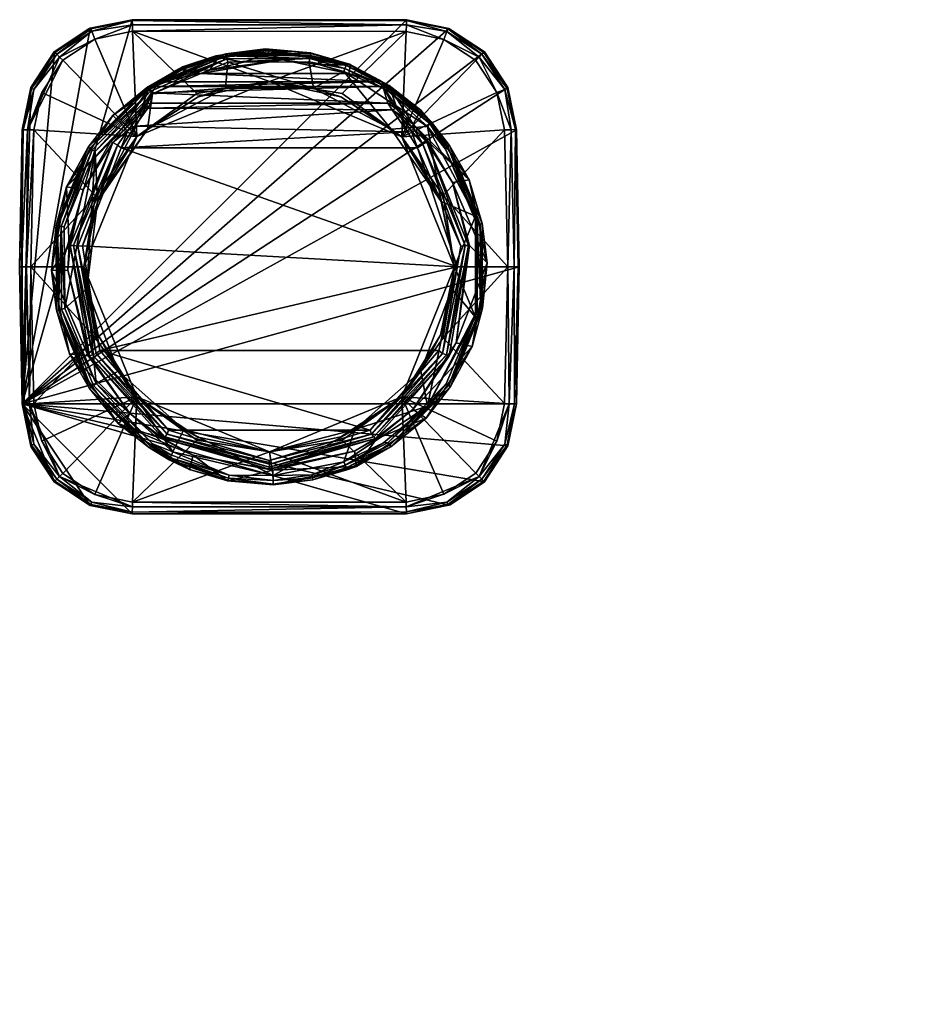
# Model space of a CAD drawing. Header units: centimetres. Extents: x -8.2 to 17.8, y -10.7 to 7.8.
# Tile 1 of 7: x -8.2 to 1.8, y -3.7 to 7.3. Entities that reach past the tile are written whole.
import ezdxf

# ---------------------------------------------------------------- set-up
doc = ezdxf.new("R2010")
doc.units = ezdxf.units.CM
doc.layers.get('0').update_dxf_attribs({"true_color": 0x5890e1})

msp = doc.modelspace()

# ---------------------------------------------------------------- meshes
at = {"color": 214, "true_color": 0x911cb1}
mesh = msp.add_polyface(dxfattribs=at)
corners = [(-7.133, 5.932, 45.735), (-7.61, 4.78, 45.825), (-7.576, 4.778, 45.873), (-7.467, 5.407, 45.732), (-7.624, 4.78, 45.773), (-7.636, 4.504, 45.776), (-7.16, 5.939, 45.661), (-7.651, 5.435, 41.142), (-7.82, 4.499, 41.142), (-7.714, 4.992, 41.047), (-7.748, 4.998, 41.07), (-7.392, 5.868, 41.07), (-7.331, 5.83, 41.04), (-7.677, 4.987, 41.04), (-7.364, 5.849, 41.047), (-7.77, 5.003, 41.105), (-7.411, 5.88, 41.105), (-7.136, 6.234, 41.142), (-7.765, 4.055, 41.105), (-7.46, 4.541, 40.98), (-7.33, 5.336, 40.971), (-8.051, 4.541, 40.875), (-8.017, 6.072, 40.872), (-6.867, 5.999, 40.995), (-7.929, 6.492, 40.87), (-8.177, 4.541, 40.725), (-8.148, 6.075, 40.721), (-8.148, 6.075, 39.836), (-8.177, 4.541, 39.836), (-8.051, 6.545, 40.718), (-8.138, 6.075, 40.774), (-8.156, 4.541, 40.802), (-8.091, 6.074, 40.839), (-8.101, 4.541, 40.857), (-8.018, 6.526, 40.819), (-8.045, 6.537, 40.771), (-7.425, 4.293, 41.026), (-7.306, 5.271, 41.04), (-7.673, 4.076, 41.04), (-8.148, 3.007, 39.836), (-8.051, 6.547, 39.836), (-7.787, 6.948, 39.836), (-7.387, 7.21, 39.836), (-6.917, 7.306, 39.836)]
mesh.append_faces([[corners[k] for k in face] for face in [(0, 1, 2), (0, 3, 1), (3, 4, 1), (1, 4, 5), (6, 7, 3), (3, 7, 4), (4, 7, 8), (9, 10, 11), (12, 13, 14), (14, 13, 9), (11, 14, 9), (10, 15, 16), (8, 7, 15), (15, 7, 16), (16, 7, 17), (18, 15, 10), (11, 10, 16), (19, 20, 21), (21, 20, 22), (22, 20, 23), (24, 22, 23), (26, 29, 27), (26, 25, 30), (30, 25, 31), (32, 31, 33), (22, 33, 21), (22, 32, 33), (32, 30, 31), (24, 32, 22), (32, 34, 30), (26, 30, 35), (19, 36, 37)]], dxfattribs={"color": 214})
mesh.append_faces([[corners[k] for k in face] for face in [(12, 36, 38)]], dxfattribs={"vtx0": -1, "vtx1": -1, "vtx2": -1, "color": 214})
mesh.append_faces([[corners[k] for k in face] for face in [(39, 27, 40), (39, 40, 41), (39, 41, 42), (39, 42, 43)]], dxfattribs={"vtx0": -1, "vtx2": -1, "color": 214})
mesh.append_faces([[corners[k] for k in face] for face in [(13, 12, 38)]], dxfattribs={"vtx1": -1, "color": 214})
mesh.append_faces([[corners[k] for k in face] for face in [(25, 26, 27), (27, 28, 25)]], dxfattribs={"vtx2": -1, "color": 214})
mesh = msp.add_polyface(dxfattribs=at)
corners = [(-3.281, 4.541, 45.917), (-7.041, 5.872, 45.8), (-7.472, 4.774, 45.914), (-7.082, 5.901, 45.786), (-6.968, 6.066, 45.723), (-7.133, 5.932, 45.735), (-6.888, 6.113, 45.7), (-6.86, 6.208, 45.613), (-6.741, 6.318, 45.457), (-6.796, 6.313, 45.441), (-6.873, 6.262, 45.463), (-6.889, 6.212, 45.59), (-7.001, 6.08, 45.694), (-7.013, 6.115, 45.598), (-7.16, 5.939, 45.661), (-7.576, 4.778, 45.873), (-7.526, 4.773, 45.904), (-7.467, 5.407, 45.732), (-6.802, 6.34, 45.246), (-7.136, 6.234, 41.142), (-7.651, 5.435, 41.142), (-7.364, 5.849, 41.047), (-7.392, 5.868, 41.07), (-6.712, 6.508, 41.047), (-7.331, 5.83, 41.04), (-6.69, 6.478, 41.04), (-7.411, 5.88, 41.105), (-6.731, 6.537, 41.07), (-6.744, 6.555, 41.105), (-3.835, 6.051, 45.738), (-4.01, 6.297, 45.497), (-7.46, 4.541, 40.98), (-6.867, 5.999, 40.995), (-7.33, 5.336, 40.971), (-7.299, 5.304, 41.004), (-6.18, 6.443, 41.008), (-6.747, 6.081, 41.037), (-7.306, 5.271, 41.04), (-7.425, 4.293, 41.026), (-8.148, 3.007, 39.836), (-6.917, 7.306, 39.836), (-3.848, 7.306, 39.836)]
mesh.append_faces([[corners[k] for k in face] for face in [(0, 1, 2), (3, 4, 5), (3, 1, 4), (4, 1, 6), (7, 6, 8), (9, 10, 11), (7, 11, 12), (4, 12, 5), (4, 7, 12), (4, 6, 7), (10, 13, 11), (11, 13, 12), (12, 13, 14), (5, 12, 14), (8, 9, 7), (7, 9, 11), (15, 16, 3), (5, 15, 3), (5, 14, 17), (16, 2, 3), (3, 2, 1), (18, 13, 10), (19, 20, 13), (13, 20, 14), (21, 22, 23), (24, 23, 25), (24, 21, 23), (22, 26, 27), (19, 28, 26), (1, 29, 6), (8, 6, 30), (31, 32, 33), (31, 34, 32), (35, 32, 36), (32, 34, 36), (34, 37, 36), (34, 31, 37)]], dxfattribs={"color": 214})
mesh.append_faces([[corners[k] for k in face] for face in [(25, 36, 37), (24, 37, 38), (39, 40, 41)]], dxfattribs={"vtx0": -1, "vtx2": -1, "color": 214})
mesh.append_faces([[corners[k] for k in face] for face in [(24, 25, 37)]], dxfattribs={"vtx1": -1, "vtx2": -1, "color": 214})
mesh = msp.add_polyface(dxfattribs=at)
corners = [(-6.821, 6.314, 45.364), (-6.758, 6.365, 45.247), (-6.802, 6.34, 45.246), (-6.796, 6.313, 45.441), (-6.873, 6.262, 45.463), (-6.735, 6.536, 42.951), (-7.136, 6.234, 41.142), (-7.013, 6.115, 45.598), (-6.744, 6.555, 41.105), (-6.731, 6.537, 41.07), (-7.411, 5.88, 41.105), (-7.392, 5.868, 41.07), (-6.712, 6.508, 41.047), (-7.929, 6.492, 40.87), (-6.867, 5.999, 40.995), (-7.694, 6.852, 40.869), (-6.914, 7.176, 40.872), (-7.336, 7.087, 40.87), (-6.917, 7.306, 39.836), (-7.387, 7.21, 39.836), (-6.917, 7.306, 40.722), (-7.402, 7.204, 40.719), (-7.787, 6.948, 39.836), (-7.789, 6.947, 40.718), (-8.051, 6.547, 39.836), (-8.051, 6.545, 40.718), (-8.148, 6.075, 39.836), (-8.148, 6.075, 40.721), (-8.045, 6.537, 40.771), (-7.783, 6.94, 40.77), (-7.762, 6.919, 40.819), (-7.38, 7.203, 40.771), (-7.37, 7.176, 40.82), (-6.917, 7.297, 40.775), (-6.916, 7.25, 40.84), (-7.73, 6.888, 40.854), (-8.091, 6.074, 40.839), (-8.018, 6.526, 40.819), (-8.138, 6.075, 40.774)]
mesh.append_faces([[corners[k] for k in face] for face in [(0, 1, 2), (0, 3, 1), (0, 4, 3), (5, 6, 7), (0, 2, 4), (5, 7, 2), (8, 9, 10), (11, 9, 12), (13, 14, 15), (16, 17, 14), (14, 17, 15), (18, 19, 20), (20, 19, 21), (21, 19, 22), (23, 22, 24), (25, 24, 26), (25, 23, 24), (23, 21, 22), (25, 27, 28), (29, 28, 30), (31, 30, 32), (33, 32, 34), (33, 31, 32), (33, 20, 31), (31, 20, 21), (29, 21, 23), (25, 29, 23), (25, 28, 29), (15, 35, 36), (13, 15, 36), (15, 17, 35), (32, 35, 17), (32, 30, 35), (35, 30, 37), (36, 35, 37), (17, 16, 34), (28, 38, 37), (30, 28, 37), (30, 31, 29), (29, 31, 21), (17, 34, 32)]], dxfattribs={"color": 214})
mesh = msp.add_polyface(dxfattribs=at)
corners = [(-3.724, 5.872, 45.8), (-7.041, 5.872, 45.8), (-3.281, 4.541, 45.917), (-3.688, 6.294, 41.142), (-4.487, 6.809, 41.142), (-4.475, 6.8, 41.73), (-4.517, 6.813, 41.105), (-4.041, 6.568, 41.105), (-4.525, 6.792, 41.07), (-4.054, 6.549, 41.07), (-4.537, 6.76, 41.047), (-4.073, 6.521, 41.047), (-4.55, 6.725, 41.04), (-4.17, 6.609, 42.565), (-4.149, 6.63, 42.284), (-4.032, 6.537, 42.939), (-3.835, 6.051, 45.738), (-6.888, 6.113, 45.7), (-4.01, 6.297, 45.497), (-6.741, 6.318, 45.457), (-4.058, 6.373, 45.247), (-6.708, 6.373, 45.247), (-4.492, 6.703, 42.056), (-6.155, 6.703, 42.056), (-6.595, 6.609, 42.565), (-6.652, 6.558, 42.994), (-4.113, 6.558, 42.995), (-6.7, 6.489, 43.764), (-5.237, 6.856, 41.694), (-6.047, 6.742, 41.927), (-6.18, 6.443, 41.008), (-5.875, 6.539, 41.031), (-5.382, 6.616, 40.988), (-3.901, 5.995, 41), (-4.584, 6.443, 41.005), (-4.568, 6.48, 40.972), (-4.89, 6.539, 41.03), (-3.852, 7.173, 40.87), (-4.018, 6.081, 41.04), (-4.937, 6.835, 41.04), (-5.849, 6.831, 41.04), (-8.148, 3.007, 39.836), (-3.848, 7.306, 39.836), (-3.376, 7.209, 39.836), (-2.975, 6.946, 39.836), (-2.714, 6.546, 39.836), (-2.618, 6.075, 39.836)]
mesh.append_faces([[corners[k] for k in face] for face in [(0, 1, 2), (3, 4, 5), (6, 4, 7), (8, 7, 9), (10, 9, 11), (12, 10, 11), (8, 6, 7), (10, 8, 9), (5, 13, 14), (14, 13, 15), (0, 16, 1), (17, 16, 18), (19, 18, 20), (21, 19, 20), (13, 22, 23), (24, 13, 23), (24, 25, 13), (13, 25, 26), (26, 25, 27), (20, 27, 21), (20, 26, 27), (13, 5, 22), (22, 28, 23), (23, 28, 29), (30, 31, 32), (33, 32, 34), (33, 35, 32), (32, 36, 34), (37, 32, 35), (31, 36, 32), (34, 36, 38), (33, 34, 38)]], dxfattribs={"color": 214})
mesh.append_faces([[corners[k] for k in face] for face in [(12, 38, 36), (40, 36, 31), (41, 42, 43), (41, 43, 44), (41, 44, 45), (41, 45, 46)]], dxfattribs={"vtx0": -1, "vtx2": -1, "color": 214})
mesh.append_faces([[corners[k] for k in face] for face in [(39, 12, 36), (40, 39, 36)]], dxfattribs={"vtx1": -1, "vtx2": -1, "color": 214})
mesh = msp.add_polyface(dxfattribs=at)
corners = [(-6.796, 6.313, 45.441), (-6.741, 6.318, 45.457), (-6.758, 6.365, 45.247), (-6.708, 6.373, 45.247), (-5.981, 6.903, 41.577), (-6.356, 6.777, 41.142), (-6.428, 6.738, 41.871), (-5.427, 6.979, 41.142), (-7.136, 6.234, 41.142), (-6.735, 6.536, 42.951), (-6.712, 6.508, 41.047), (-6.731, 6.537, 41.07), (-5.857, 6.868, 41.047), (-6.69, 6.478, 41.04), (-5.849, 6.831, 41.04), (-6.744, 6.555, 41.105), (-5.869, 6.923, 41.105), (-5.864, 6.901, 41.07), (-6.802, 6.34, 45.246), (-6.7, 6.489, 43.764), (-6.652, 6.558, 42.994), (-6.595, 6.609, 42.565), (-6.41, 6.736, 41.933), (-5.963, 6.884, 41.652), (-6.363, 6.744, 41.921), (-6.155, 6.703, 42.056), (-6.047, 6.742, 41.927), (-5.671, 6.832, 41.731), (-6.196, 6.481, 40.975), (-6.867, 5.999, 40.995), (-5.382, 6.616, 40.988), (-6.18, 6.443, 41.008), (-6.914, 7.176, 40.872), (-3.848, 7.306, 39.836), (-6.917, 7.306, 39.836), (-6.917, 7.306, 40.722), (-3.848, 7.296, 40.772), (-6.917, 7.297, 40.775), (-3.849, 7.248, 40.838), (-6.916, 7.25, 40.84), (-6.747, 6.081, 41.037), (-5.875, 6.539, 41.031)]
mesh.append_faces([[corners[k] for k in face] for face in [(0, 1, 2), (1, 3, 2), (4, 5, 6), (4, 7, 5), (5, 8, 6), (6, 8, 9), (10, 11, 12), (13, 12, 14), (13, 10, 12), (15, 8, 5), (16, 5, 7), (17, 12, 11), (5, 16, 15), (15, 16, 17), (11, 15, 17), (9, 18, 19), (20, 9, 19), (20, 21, 9), (9, 21, 6), (6, 21, 22), (23, 22, 24), (3, 19, 2), (2, 19, 18), (22, 21, 24), (23, 4, 6), (22, 23, 6), (24, 21, 25), (26, 24, 25), (26, 23, 24), (26, 27, 23), (28, 29, 30), (30, 29, 31), (28, 32, 29), (28, 30, 32), (36, 35, 37), (38, 37, 39), (32, 38, 39), (31, 40, 41)]], dxfattribs={"color": 214})
mesh.append_faces([[corners[k] for k in face] for face in [(13, 41, 40)]], dxfattribs={"vtx0": -1, "vtx2": -1, "color": 214})
mesh.append_faces([[corners[k] for k in face] for face in [(13, 14, 41)]], dxfattribs={"vtx1": -1, "vtx2": -1, "color": 214})
mesh.append_faces([[corners[k] for k in face] for face in [(33, 34, 35)]], dxfattribs={"vtx2": -1, "color": 214})
mesh = msp.add_polyface(dxfattribs=at)
corners = [(-5.426, 6.977, 41.503), (-5.427, 6.979, 41.142), (-5.981, 6.903, 41.577), (-4.924, 6.934, 41.543), (-4.487, 6.809, 41.142), (-4.475, 6.8, 41.73), (-4.919, 6.928, 41.105), (-4.55, 6.725, 41.04), (-4.937, 6.835, 41.04), (-4.537, 6.76, 41.047), (-4.93, 6.872, 41.047), (-4.525, 6.792, 41.07), (-4.924, 6.906, 41.07), (-4.517, 6.813, 41.105), (-5.849, 6.831, 41.04), (-5.857, 6.868, 41.047), (-5.869, 6.923, 41.105), (-5.864, 6.901, 41.07), (-5.963, 6.884, 41.652), (-5.394, 6.927, 41.615), (-5.394, 6.948, 41.592), (-4.846, 6.878, 41.665), (-5.394, 6.964, 41.564), (-5.671, 6.832, 41.731), (-5.237, 6.856, 41.694), (-4.816, 6.801, 41.785), (-4.492, 6.703, 42.056), (-6.047, 6.742, 41.927), (-6.914, 7.176, 40.872), (-5.382, 6.616, 40.988), (-3.852, 7.173, 40.87), (-6.917, 7.306, 40.722), (-3.848, 7.306, 40.719), (-3.848, 7.306, 39.836), (-3.848, 7.296, 40.772), (-3.849, 7.248, 40.838), (-6.917, 7.297, 40.775)]
mesh.append_faces([[corners[k] for k in face] for face in [(0, 1, 2), (0, 3, 1), (1, 3, 4), (4, 3, 5), (6, 1, 4), (7, 8, 9), (9, 8, 10), (11, 10, 12), (13, 12, 6), (4, 13, 6), (8, 14, 10), (10, 14, 15), (1, 6, 16), (16, 6, 12), (17, 12, 10), (15, 17, 10), (12, 13, 11), (10, 11, 9), (12, 17, 16), (18, 19, 20), (20, 19, 21), (22, 21, 5), (3, 22, 5), (3, 0, 22), (22, 0, 18), (18, 20, 22), (22, 20, 21), (0, 2, 18), (18, 23, 19), (19, 23, 24), (21, 24, 25), (5, 25, 26), (21, 19, 24), (5, 21, 25), (26, 25, 24), (24, 23, 27), (28, 29, 30), (32, 31, 34), (28, 30, 35), (35, 34, 36)]], dxfattribs={"color": 214})
mesh.append_faces([[corners[k] for k in face] for face in [(31, 32, 33)]], dxfattribs={"vtx2": -1, "color": 214})
mesh = msp.add_polyface(dxfattribs=at)
corners = [(-3.922, 6.291, 45.414), (-3.877, 6.213, 45.59), (-3.773, 6.138, 45.583), (-3.969, 6.314, 45.441), (-3.963, 6.34, 45.246), (-4.008, 6.365, 45.247), (-4.058, 6.373, 45.247), (-4.01, 6.297, 45.497), (-3.906, 6.208, 45.613), (-3.688, 6.294, 41.142), (-4.475, 6.8, 41.73), (-4.149, 6.63, 42.284), (-4.032, 6.537, 42.939), (-4.55, 6.725, 41.04), (-4.073, 6.521, 41.047), (-3.613, 6.11, 41.044), (-4.487, 6.809, 41.142), (-4.041, 6.568, 41.105), (-3.57, 6.16, 41.105), (-4.054, 6.549, 41.07), (-3.587, 6.145, 41.07), (-4.17, 6.609, 42.565), (-4.113, 6.558, 42.995), (-3.901, 5.995, 41), (-3.852, 7.173, 40.87), (-4.568, 6.48, 40.972), (-3.43, 7.084, 40.867), (-3.072, 6.85, 40.867), (-2.838, 6.492, 40.868), (-3.376, 7.209, 40.716), (-3.848, 7.306, 40.719), (-3.385, 7.202, 40.769), (-2.983, 6.94, 40.768), (-3.849, 7.248, 40.838), (-3.396, 7.175, 40.817), (-3.004, 6.919, 40.817), (-3.848, 7.296, 40.772), (-3.036, 6.887, 40.852), (-4.018, 6.081, 41.04), (-2.975, 6.946, 39.836), (-3.376, 7.209, 39.836), (-3.848, 7.306, 39.836)]
mesh.append_faces([[corners[k] for k in face] for face in [(0, 1, 2), (0, 3, 1), (0, 4, 3), (3, 4, 5), (6, 3, 5), (6, 7, 3), (3, 7, 1), (1, 7, 8), (9, 10, 11), (12, 9, 11), (12, 2, 9), (12, 4, 2), (2, 4, 0), (13, 14, 15), (16, 9, 17), (17, 9, 18), (19, 18, 20), (14, 20, 15), (17, 18, 19), (19, 20, 14), (12, 21, 22), (4, 22, 5), (4, 12, 22), (22, 6, 5), (23, 24, 25), (23, 26, 24), (23, 27, 26), (23, 28, 27), (29, 30, 31), (29, 31, 32), (24, 26, 33), (34, 35, 31), (36, 31, 30), (36, 34, 31), (36, 33, 34), (34, 26, 37), (34, 33, 26)]], dxfattribs={"color": 214})
mesh.append_faces([[corners[k] for k in face] for face in [(13, 15, 38)]], dxfattribs={"vtx1": -1, "vtx2": -1, "color": 214})
mesh.append_faces([[corners[k] for k in face] for face in [(39, 40, 29), (40, 41, 30), (30, 29, 40)]], dxfattribs={"vtx2": -1, "color": 214})
mesh = msp.add_polyface(dxfattribs=at)
corners = [(-2.618, 6.075, 40.72), (-2.589, 4.541, 40.725), (-2.589, 4.541, 39.836), (-2.598, 4.541, 40.777), (2.538, 6.853, 40.869), (2.302, 6.494, 40.87), (3.899, 5.613, 41.005), (2.213, 6.072, 40.872), (2.164, 3.008, 40.853), (2.162, 6.074, 40.855), (2.105, 6.075, 40.799), (2.084, 6.075, 40.722), (2.055, 4.541, 40.728), (2.897, 7.087, 40.87), (3.316, 7.227, 40.855), (2.502, 6.889, 40.854), (2.863, 7.176, 40.819), (2.47, 6.921, 40.819), (2.853, 7.203, 40.771), (2.45, 6.941, 40.77), (2.829, 7.204, 40.718), (2.443, 6.947, 40.718), (2.181, 6.547, 40.719), (2.187, 6.539, 40.771), (2.214, 6.528, 40.82), (3.314, 7.306, 40.721), (2.18, 6.546, 39.836), (2.084, 6.075, 39.836), (2.084, 3.007, 39.836), (2.441, 6.946, 39.836), (2.842, 7.209, 39.836), (3.314, 7.306, 39.836)]
mesh.append_faces([[corners[k] for k in face] for face in [(1, 0, 3), (4, 5, 6), (6, 5, 7), (8, 7, 9), (10, 8, 9), (10, 11, 12), (13, 14, 15), (4, 15, 5), (4, 13, 15), (15, 14, 16), (17, 16, 18), (19, 18, 20), (21, 19, 20), (21, 22, 19), (19, 22, 23), (17, 23, 24), (15, 24, 9), (5, 9, 7), (5, 15, 9), (25, 20, 18), (22, 11, 23), (23, 11, 10), (24, 10, 9), (24, 23, 10), (24, 15, 17), (17, 15, 16), (23, 17, 19), (19, 17, 18), (26, 11, 22), (26, 27, 11), (11, 27, 12)]], dxfattribs={"color": 214})
mesh.append_faces([[corners[k] for k in face] for face in [(28, 26, 29), (28, 29, 30), (28, 30, 31)]], dxfattribs={"vtx0": -1, "vtx2": -1, "color": 214})
mesh.append_faces([[corners[k] for k in face] for face in [(0, 1, 2), (28, 27, 26), (31, 30, 20), (30, 29, 21), (21, 20, 30), (29, 26, 22), (22, 21, 29)]], dxfattribs={"vtx2": -1, "color": 214})
mesh = msp.add_polyface(dxfattribs=at)
corners = [(-3.332, 5.485, 45.724), (-2.945, 4.585, 41.142), (-3.146, 5.513, 41.142), (-3.142, 4.78, 45.773), (-3.056, 5.014, 41.047), (-3.022, 5.02, 41.07), (-3.018, 4.081, 41.07), (-3, 5.025, 41.105), (-3.367, 5.9, 41.105), (-3.059, 4.052, 41.047), (-3.077, 5.108, 41.044), (-3.386, 5.887, 41.07), (-3.901, 5.995, 41), (-2.75, 6.072, 40.871), (-2.838, 6.492, 40.868), (-3.436, 5.338, 40.97), (-2.714, 4.541, 40.875), (-3.309, 4.541, 40.992), (-2.589, 4.541, 39.836), (-2.618, 6.075, 39.836), (-2.618, 6.075, 40.72), (-2.714, 6.546, 39.836), (-2.72, 6.56, 40.716), (-2.983, 6.94, 40.768), (-3.385, 7.202, 40.769), (-3.004, 6.919, 40.817), (-2.72, 6.537, 40.769), (-2.748, 6.526, 40.818), (-2.627, 6.076, 40.773), (-2.675, 6.074, 40.839), (-2.976, 6.947, 40.715), (-3.376, 7.209, 40.716), (-3.43, 7.084, 40.867), (-3.072, 6.85, 40.867), (-3.036, 6.887, 40.852), (-3.396, 7.175, 40.817), (-2.598, 4.541, 40.777), (-2.643, 4.541, 40.842), (-2.975, 6.946, 39.836)]
mesh.append_faces([[corners[k] for k in face] for face in [(0, 1, 2), (0, 3, 1), (4, 5, 6), (2, 7, 8), (4, 9, 10), (7, 6, 5), (8, 7, 5), (11, 5, 4), (7, 2, 1), (12, 13, 14), (13, 15, 16), (16, 15, 17), (19, 21, 20), (22, 20, 21), (23, 24, 25), (26, 25, 27), (28, 27, 29), (28, 26, 27), (28, 20, 26), (26, 20, 22), (23, 22, 30), (31, 23, 30), (32, 33, 34), (34, 33, 14), (29, 14, 13), (29, 27, 14), (34, 27, 25), (25, 35, 34), (25, 26, 23), (23, 26, 22), (36, 20, 28), (37, 28, 29), (16, 29, 13), (16, 37, 29), (37, 36, 28), (21, 38, 22), (22, 38, 30), (27, 34, 14)]], dxfattribs={"color": 214})
mesh.append_faces([[corners[k] for k in face] for face in [(18, 19, 20), (31, 30, 38)]], dxfattribs={"vtx2": -1, "color": 214})
mesh = msp.add_polyface(dxfattribs=at)
corners = [(-3.281, 4.541, 45.917), (-3.239, 4.773, 45.904), (-3.724, 5.872, 45.8), (-3.155, 4.78, 45.825), (-3.142, 4.78, 45.773), (-3.332, 5.485, 45.724), (-3.619, 5.937, 45.712), (-3.605, 5.939, 45.661), (-3.19, 4.778, 45.873), (-3.664, 5.913, 45.772), (-3.835, 6.051, 45.738), (-3.797, 6.067, 45.723), (-3.906, 6.208, 45.613), (-3.764, 6.08, 45.694), (-3.877, 6.213, 45.59), (-3.773, 6.138, 45.583), (-4.01, 6.297, 45.497), (-3.688, 6.294, 41.142), (-3.146, 5.513, 41.142), (-3.57, 6.16, 41.105), (-3.367, 5.9, 41.105), (-3.386, 5.887, 41.07), (-3.022, 5.02, 41.07), (-3.413, 5.858, 41.046), (-3.056, 5.014, 41.047), (-3.077, 5.108, 41.044), (-3.587, 6.145, 41.07), (-3.613, 6.11, 41.044), (-3.309, 4.541, 40.992), (-3.436, 5.338, 40.97), (-3.901, 5.995, 41), (-3.459, 5.271, 41.03), (-3.464, 5.305, 40.995), (-2.75, 6.072, 40.871), (-4.018, 6.081, 41.04)]
mesh.append_faces([[corners[k] for k in face] for face in [(0, 1, 2), (3, 4, 5), (6, 5, 7), (6, 3, 5), (6, 8, 3), (6, 9, 8), (8, 9, 1), (1, 9, 2), (10, 2, 11), (12, 11, 13), (14, 13, 15), (13, 14, 12), (6, 13, 9), (6, 7, 13), (13, 7, 15), (16, 10, 12), (12, 10, 11), (2, 9, 11), (11, 9, 13), (17, 15, 18), (18, 15, 7), (5, 18, 7), (19, 17, 20), (21, 20, 22), (17, 18, 20), (23, 24, 25), (23, 21, 24), (23, 26, 21), (23, 27, 26), (26, 19, 21), (21, 19, 20), (25, 27, 23), (28, 29, 30), (30, 31, 32), (32, 31, 28), (30, 32, 28), (30, 29, 33), (30, 34, 31)]], dxfattribs={"color": 214})
mesh.append_faces([[corners[k] for k in face] for face in [(25, 28, 31), (27, 31, 34)]], dxfattribs={"vtx0": -1, "vtx2": -1, "color": 214})
mesh.append_faces([[corners[k] for k in face] for face in [(27, 25, 31)]], dxfattribs={"vtx1": -1, "vtx2": -1, "color": 214})
mesh = msp.add_polyface(dxfattribs=at)
corners = [(-7.319, 3.572, 45.846), (-7.278, 3.605, 45.859), (-7.526, 4.773, 45.904), (-7.472, 4.774, 45.914), (-7.395, 3.545, 45.769), (-7.636, 4.504, 45.776), (-7.409, 3.546, 45.718), (-7.61, 4.78, 45.825), (-7.363, 3.555, 45.815), (-7.576, 4.778, 45.873), (-7.82, 4.499, 41.142), (-7.624, 4.78, 45.773), (-7.619, 3.569, 41.142), (-7.35, 3.213, 41.047), (-7.379, 3.193, 41.07), (-7.709, 4.066, 41.047), (-7.321, 3.237, 41.04), (-7.673, 4.076, 41.04), (-7.743, 4.059, 41.07), (-7.714, 4.992, 41.047), (-7.677, 4.987, 41.04), (-7.397, 3.181, 41.105), (-7.765, 4.055, 41.105), (-7.748, 4.998, 41.07), (-7.77, 5.003, 41.105), (-7.425, 4.293, 41.026), (-7.46, 4.541, 40.98), (-7.299, 3.778, 41.004), (-7.329, 3.744, 40.971), (-6.864, 3.087, 41.003), (-8.017, 3.01, 40.872), (-8.051, 4.541, 40.875), (-8.148, 3.007, 40.721), (-8.177, 4.541, 40.725), (-8.177, 4.541, 39.836), (-8.148, 3.007, 39.836), (-8.068, 3.009, 40.855), (-8.101, 4.541, 40.857), (-8.126, 3.007, 40.799), (-8.156, 4.541, 40.802), (-7.076, 3.372, 41.035), (-8.148, 6.075, 39.836)]
mesh.append_faces([[corners[k] for k in face] for face in [(0, 1, 2), (1, 3, 2), (4, 5, 6), (5, 4, 7), (7, 4, 8), (9, 8, 0), (2, 9, 0), (8, 9, 7), (5, 10, 6), (5, 11, 10), (10, 12, 6), (13, 14, 15), (16, 15, 17), (16, 13, 15), (15, 18, 19), (17, 19, 20), (17, 15, 19), (21, 12, 22), (18, 22, 23), (12, 10, 22), (22, 10, 24), (21, 22, 18), (18, 23, 19), (14, 18, 15), (25, 26, 27), (26, 28, 29), (27, 26, 29), (30, 28, 31), (31, 28, 26), (30, 31, 36), (36, 31, 37), (38, 37, 39), (32, 39, 33), (32, 38, 39), (38, 36, 37), (40, 25, 27)]], dxfattribs={"color": 214})
mesh.append_faces([[corners[k] for k in face] for face in [(25, 16, 17)]], dxfattribs={"vtx0": -1, "vtx2": -1, "color": 214})
mesh.append_faces([[corners[k] for k in face] for face in [(25, 40, 16)]], dxfattribs={"vtx1": -1, "vtx2": -1, "color": 214})
mesh.append_faces([[corners[k] for k in face] for face in [(32, 33, 34), (34, 35, 32), (35, 34, 41)]], dxfattribs={"vtx2": -1, "color": 214})
mesh = msp.add_polyface(dxfattribs=at)
corners = [(-4.183, 2.615, 45.556), (-4.194, 2.62, 45.602), (-4.431, 2.477, 45.523), (-3.777, 2.945, 45.626), (-3.371, 3.545, 45.769), (-4.213, 2.64, 45.645), (-3.402, 3.555, 45.815), (-4.238, 2.67, 45.676), (-3.446, 3.572, 45.846), (-4.253, 2.713, 45.695), (-3.487, 3.605, 45.859), (-5.383, 2.374, 45.602), (-5.382, 2.298, 45.552), (-5.382, 2.333, 45.583), (-3.628, 2.849, 41.142), (-4.409, 2.305, 41.142), (-3.612, 2.98, 41.042), (-4.054, 2.574, 41.047), (-4.104, 2.572, 41.041), (-3.403, 3.231, 41.047), (-4.535, 2.323, 41.047), (-4.548, 2.358, 41.04), (-4.035, 2.545, 41.07), (-3.374, 3.212, 41.07), (-4.022, 2.526, 41.105), (-3.355, 3.2, 41.105), (-4.515, 2.27, 41.105), (-4.523, 2.291, 41.07), (-4.568, 2.602, 40.972), (-3.901, 3.087, 41), (-5.382, 2.469, 40.997), (-3.689, 3.372, 41.034), (-3.466, 3.778, 41.003), (-4.584, 2.639, 41.005), (-3.852, 1.909, 40.87), (-4.426, 2.719, 41.04), (-8.148, 3.007, 39.836), (-2.618, 6.075, 39.836), (-2.589, 4.541, 39.836), (-2.618, 3.007, 39.836), (-2.714, 2.537, 39.836), (-2.975, 2.136, 39.836)]
mesh.append_faces([[corners[k] for k in face] for face in [(0, 1, 2), (0, 3, 1), (1, 3, 4), (5, 4, 6), (7, 6, 8), (9, 8, 10), (9, 7, 8), (9, 11, 7), (12, 1, 5), (5, 1, 4), (13, 5, 7), (7, 5, 6), (14, 3, 0), (15, 0, 2), (15, 14, 0), (16, 17, 18), (16, 19, 17), (20, 21, 18), (17, 20, 18), (17, 22, 20), (17, 23, 22), (24, 25, 14), (15, 24, 14), (15, 26, 24), (24, 27, 22), (25, 24, 22), (24, 26, 27), (22, 27, 20), (21, 16, 18), (28, 29, 30), (31, 29, 32), (30, 29, 33), (28, 34, 29), (35, 29, 31), (35, 33, 29)]], dxfattribs={"color": 214})
mesh.append_faces([[corners[k] for k in face] for face in [(16, 35, 31), (36, 37, 38), (36, 38, 39), (36, 39, 40), (36, 40, 41)]], dxfattribs={"vtx0": -1, "vtx2": -1, "color": 214})
mesh.append_faces([[corners[k] for k in face] for face in [(16, 21, 35)]], dxfattribs={"vtx1": -1, "vtx2": -1, "color": 214})
mesh = msp.add_polyface(dxfattribs=at)
corners = [(-2.945, 4.585, 41.142), (-2.996, 4.077, 41.105), (-3, 5.025, 41.105), (-2.714, 4.541, 40.875), (-3.436, 3.745, 40.97), (-2.75, 3.01, 40.871), (-2.589, 4.541, 40.725), (-2.618, 3.007, 40.72), (-2.618, 3.007, 39.836), (-2.589, 4.541, 39.836), (-2.714, 2.537, 40.717), (-2.714, 2.537, 39.836), (-2.976, 2.136, 40.715), (-2.983, 2.142, 40.768), (-2.72, 2.545, 40.769), (-3.004, 2.163, 40.817), (-2.748, 2.556, 40.818), (-3.036, 2.195, 40.852), (-2.698, 3.008, 40.854), (-2.838, 2.591, 40.868), (-2.639, 3.007, 40.798), (-2.598, 4.541, 40.777), (-2.643, 4.541, 40.842), (2.217, 3.01, 40.87), (2.164, 3.008, 40.853), (2.305, 2.589, 40.867), (2.503, 2.195, 40.852), (2.215, 2.554, 40.817), (2.471, 2.162, 40.817), (2.187, 2.543, 40.769), (2.45, 2.141, 40.768), (2.187, 2.52, 40.716), (2.084, 3.007, 40.719), (2.105, 3.007, 40.797), (2.213, 6.072, 40.872), (2.105, 6.075, 40.799), (2.055, 4.541, 40.728), (2.084, 6.075, 39.836), (2.084, 3.007, 39.836), (2.181, 2.535, 39.836), (2.444, 2.134, 39.836)]
mesh.append_faces([[corners[k] for k in face] for face in [(0, 1, 2), (3, 4, 5), (10, 11, 8), (7, 10, 8), (10, 12, 11), (13, 10, 14), (15, 14, 16), (17, 16, 18), (19, 18, 5), (19, 17, 18), (10, 7, 14), (14, 7, 20), (16, 20, 18), (16, 14, 20), (6, 21, 7), (7, 21, 20), (20, 21, 22), (18, 22, 3), (5, 18, 3), (18, 20, 22), (23, 24, 25), (25, 24, 26), (26, 24, 27), (28, 27, 29), (30, 29, 31), (32, 29, 33), (32, 31, 29), (24, 33, 27), (27, 33, 29), (23, 34, 24), (35, 33, 24), (35, 36, 33), (36, 32, 33), (36, 37, 38), (32, 36, 38), (38, 39, 32), (32, 39, 31), (31, 39, 40)]], dxfattribs={"color": 214})
mesh.append_faces([[corners[k] for k in face] for face in [(38, 40, 39)]], dxfattribs={"vtx0": -1, "color": 214})
mesh.append_faces([[corners[k] for k in face] for face in [(6, 7, 8), (8, 9, 6)]], dxfattribs={"vtx2": -1, "color": 214})
mesh = msp.add_polyface(dxfattribs=at)
corners = [(-3.777, 2.945, 45.626), (-3.292, 3.691, 45.734), (-3.371, 3.545, 45.769), (-3.155, 4.78, 45.825), (-3.402, 3.555, 45.815), (-3.19, 4.778, 45.873), (-3.446, 3.572, 45.846), (-3.239, 4.773, 45.904), (-3.281, 4.541, 45.917), (-3.487, 3.605, 45.859), (-3.142, 4.78, 45.773), (-2.945, 4.585, 41.142), (-3.113, 3.649, 41.142), (-3.628, 2.849, 41.142), (-3.059, 4.052, 41.047), (-3.018, 4.081, 41.07), (-3.374, 3.212, 41.07), (-3.403, 3.231, 41.047), (-4.054, 2.574, 41.047), (-3.612, 2.98, 41.042), (-4.035, 2.545, 41.07), (-3.355, 3.2, 41.105), (-2.996, 4.077, 41.105), (-3.056, 5.014, 41.047), (-3, 5.025, 41.105), (-3.077, 3.976, 41.04), (-3.077, 5.108, 41.044), (-3.309, 4.541, 40.992), (-3.901, 3.087, 41), (-3.436, 3.745, 40.97), (-3.466, 3.778, 41.003), (-2.714, 4.541, 40.875), (-2.75, 3.01, 40.871), (-2.838, 2.591, 40.868), (-3.072, 2.232, 40.867), (-3.43, 1.998, 40.867), (-3.689, 3.372, 41.034), (-3.34, 4.293, 41.04)]
mesh.append_faces([[corners[k] for k in face] for face in [(0, 1, 2), (2, 1, 3), (4, 3, 5), (6, 5, 7), (8, 6, 7), (8, 9, 6), (1, 10, 3), (2, 3, 4), (4, 5, 6), (11, 10, 1), (12, 1, 0), (13, 12, 0), (12, 11, 1), (14, 15, 16), (17, 16, 18), (19, 14, 17), (17, 14, 16), (20, 16, 21), (13, 21, 12), (12, 21, 22), (15, 14, 23), (22, 11, 12), (16, 15, 21), (21, 15, 22), (22, 15, 24), (14, 25, 26), (14, 19, 25), (27, 28, 29), (27, 30, 28), (27, 29, 31), (32, 29, 28), (33, 28, 34), (33, 32, 28), (28, 35, 34), (36, 30, 37), (30, 27, 37)]], dxfattribs={"color": 214})
mesh.append_faces([[corners[k] for k in face] for face in [(19, 36, 37), (25, 37, 27)]], dxfattribs={"vtx0": -1, "vtx2": -1, "color": 214})
mesh.append_faces([[corners[k] for k in face] for face in [(25, 19, 37), (26, 25, 27)]], dxfattribs={"vtx1": -1, "vtx2": -1, "color": 214})
mesh = msp.add_polyface(dxfattribs=at)
corners = [(-7.278, 3.605, 45.859), (-3.281, 4.541, 45.917), (-7.472, 4.774, 45.914), (-3.487, 3.605, 45.859), (-4.253, 2.713, 45.695), (-6.512, 2.713, 45.695), (-5.383, 2.374, 45.602), (-6.571, 2.62, 45.602), (-5.382, 2.275, 45.511), (-5.382, 2.298, 45.552), (-6.552, 2.64, 45.645), (-5.382, 2.333, 45.583), (-6.528, 2.67, 45.676), (-4.238, 2.67, 45.676), (-4.213, 2.64, 45.645), (-4.194, 2.62, 45.602), (-4.431, 2.477, 45.523), (-6.945, 2.901, 45.618), (-6.583, 2.615, 45.556), (-6.237, 2.435, 45.513), (-5.342, 2.265, 45.467), (-4.409, 2.305, 41.142), (-7.076, 2.788, 41.142), (-6.278, 2.273, 41.142), (-6.492, 2.403, 41.07), (-6.502, 2.383, 41.105), (-6.723, 2.514, 41.105), (-6.692, 2.561, 41.047), (-6.463, 2.469, 41.04), (-6.476, 2.434, 41.047), (-6.711, 2.532, 41.07), (-5.834, 2.21, 41.047), (-6.182, 2.636, 40.999), (-6.864, 3.087, 41.003), (-5.382, 2.469, 40.997), (-6.339, 2.719, 41.034), (-6.196, 2.601, 40.975), (-6.914, 1.906, 40.872), (-4.426, 2.719, 41.04), (-4.584, 2.639, 41.005), (-5.341, 2.205, 41.04), (-4.548, 2.358, 41.04), (-7.076, 3.372, 41.035)]
mesh.append_faces([[corners[k] for k in face] for face in [(0, 1, 2), (0, 3, 1), (0, 4, 3), (0, 5, 4), (4, 5, 6), (7, 8, 9), (10, 9, 11), (12, 11, 6), (5, 12, 6), (13, 6, 11), (14, 11, 9), (15, 9, 8), (16, 15, 8), (17, 18, 7), (7, 18, 19), (8, 7, 19), (9, 10, 7), (11, 12, 10), (20, 21, 16), (18, 22, 19), (22, 23, 19), (24, 25, 26), (27, 28, 29), (30, 29, 24), (26, 30, 24), (25, 23, 26), (23, 22, 26), (29, 28, 31), (29, 30, 27), (29, 31, 24), (32, 33, 34), (32, 34, 35), (33, 32, 35), (34, 33, 36), (33, 37, 36), (38, 34, 39)]], dxfattribs={"color": 214})
mesh.append_faces([[corners[k] for k in face] for face in [(40, 35, 34), (40, 34, 38)]], dxfattribs={"vtx0": -1, "vtx2": -1, "color": 214})
mesh.append_faces([[corners[k] for k in face] for face in [(41, 40, 38)]], dxfattribs={"vtx1": -1, "vtx2": -1, "color": 214})
mesh.append_faces([[corners[k] for k in face] for face in [(40, 28, 35), (42, 35, 28)]], dxfattribs={"vtx2": -1, "color": 214})
mesh = msp.add_polyface(dxfattribs=at)
corners = [(-6.512, 2.713, 45.695), (-7.319, 3.572, 45.846), (-6.528, 2.67, 45.676), (-7.278, 3.605, 45.859), (-6.945, 2.901, 45.618), (-7.395, 3.545, 45.769), (-7.409, 3.546, 45.718), (-6.571, 2.62, 45.602), (-6.552, 2.64, 45.645), (-7.363, 3.555, 45.815), (-7.619, 3.569, 41.142), (-7.076, 2.788, 41.142), (-6.583, 2.615, 45.556), (-6.711, 2.532, 41.07), (-6.723, 2.514, 41.105), (-7.379, 3.193, 41.07), (-7.321, 3.237, 41.04), (-6.692, 2.561, 41.047), (-7.35, 3.213, 41.047), (-6.463, 2.469, 41.04), (-7.397, 3.181, 41.105), (-7.743, 4.059, 41.07), (-7.076, 3.372, 41.035), (-7.299, 3.778, 41.004), (-6.864, 3.087, 41.003), (-7.694, 2.23, 40.869), (-7.336, 1.995, 40.87), (-7.929, 2.59, 40.87), (-8.017, 3.01, 40.872), (-7.329, 3.744, 40.971), (-8.068, 3.009, 40.855), (-7.73, 2.194, 40.854), (-8.018, 2.556, 40.819), (-7.762, 2.163, 40.819), (-8.045, 2.545, 40.771), (-7.783, 2.142, 40.77), (-8.045, 2.521, 40.718), (-8.148, 3.007, 40.721), (-8.126, 3.007, 40.799), (-6.339, 2.719, 41.034), (-8.148, 3.007, 39.836), (-7.787, 2.134, 39.836), (-8.051, 2.535, 39.836), (-7.789, 2.135, 40.718)]
mesh.append_faces([[corners[k] for k in face] for face in [(0, 1, 2), (0, 3, 1), (4, 5, 6), (4, 7, 5), (7, 8, 5), (5, 8, 9), (9, 8, 2), (1, 9, 2), (6, 10, 4), (4, 10, 11), (12, 4, 11), (13, 14, 15), (16, 17, 18), (16, 19, 17), (14, 11, 20), (15, 20, 21), (11, 10, 20), (14, 20, 15), (15, 18, 13), (13, 18, 17), (22, 23, 24), (24, 25, 26), (24, 27, 25), (24, 28, 27), (24, 29, 28), (28, 30, 27), (27, 30, 31), (31, 30, 32), (33, 32, 34), (35, 34, 36), (37, 34, 38), (37, 36, 34), (30, 38, 32), (32, 38, 34), (24, 39, 22)]], dxfattribs={"color": 214})
mesh.append_faces([[corners[k] for k in face] for face in [(40, 41, 42)]], dxfattribs={"vtx0": -1, "color": 214})
mesh.append_faces([[corners[k] for k in face] for face in [(22, 19, 16)]], dxfattribs={"vtx0": -1, "vtx2": -1, "color": 214})
mesh.append_faces([[corners[k] for k in face] for face in [(40, 42, 36), (36, 37, 40), (43, 36, 42)]], dxfattribs={"vtx2": -1, "color": 214})
mesh = msp.add_polyface(dxfattribs=at)
corners = [(-6.237, 2.435, 45.513), (-6.278, 2.273, 41.142), (-5.85, 2.148, 41.142), (-5.342, 2.265, 45.467), (-5.841, 2.176, 41.07), (-5.845, 2.154, 41.105), (-6.502, 2.383, 41.105), (-5.339, 2.103, 41.142), (-6.492, 2.403, 41.07), (-5.834, 2.21, 41.047), (-6.463, 2.469, 41.04), (-5.341, 2.205, 41.04), (-6.914, 1.906, 40.872), (-5.382, 2.469, 40.997), (-6.196, 2.601, 40.975), (-6.864, 3.087, 41.003), (-7.336, 1.995, 40.87), (-7.387, 1.872, 39.836), (-6.917, 1.776, 40.722), (-7.389, 1.873, 40.719), (-6.917, 1.776, 39.836), (-7.694, 2.23, 40.869), (-7.73, 2.194, 40.854), (-7.929, 2.59, 40.87), (-7.789, 2.135, 40.718), (-7.783, 2.142, 40.77), (-8.045, 2.521, 40.718), (-7.38, 1.88, 40.771), (-7.762, 2.163, 40.819), (-7.37, 1.906, 40.82), (-6.915, 1.855, 40.855), (-6.917, 1.797, 40.799), (-8.018, 2.556, 40.819), (-8.045, 2.545, 40.771), (-3.85, 1.857, 40.853), (-3.848, 1.798, 40.797), (-3.848, 1.776, 40.719), (-8.148, 3.007, 39.836), (-3.848, 1.776, 39.836), (-7.787, 2.134, 39.836), (-8.051, 2.535, 39.836)]
mesh.append_faces([[corners[k] for k in face] for face in [(0, 1, 2), (3, 0, 2), (4, 5, 6), (7, 2, 5), (5, 2, 1), (6, 5, 1), (8, 9, 4), (6, 8, 4), (10, 11, 9), (12, 13, 14), (15, 16, 12), (17, 18, 19), (17, 20, 18), (21, 22, 16), (21, 23, 22), (24, 25, 26), (24, 19, 25), (25, 19, 27), (28, 27, 29), (22, 29, 30), (16, 30, 12), (16, 22, 30), (19, 18, 27), (27, 18, 31), (29, 31, 30), (29, 27, 31), (29, 22, 28), (28, 22, 32), (27, 28, 25), (25, 28, 33), (34, 12, 30), (31, 34, 30), (31, 18, 35)]], dxfattribs={"color": 214})
mesh.append_faces([[corners[k] for k in face] for face in [(37, 38, 20), (37, 20, 17), (37, 17, 39)]], dxfattribs={"vtx0": -1, "vtx2": -1, "color": 214})
mesh.append_faces([[corners[k] for k in face] for face in [(36, 18, 20), (40, 39, 24), (39, 17, 19), (19, 24, 39)]], dxfattribs={"vtx2": -1, "color": 214})
mesh = msp.add_polyface(dxfattribs=at)
corners = [(-6.237, 2.435, 45.513), (-5.342, 2.265, 45.467), (-5.382, 2.275, 45.511), (-4.431, 2.477, 45.523), (-5.339, 2.103, 41.142), (-4.409, 2.305, 41.142), (-5.85, 2.148, 41.142), (-5.339, 2.11, 41.105), (-5.845, 2.154, 41.105), (-5.341, 2.205, 41.04), (-4.548, 2.358, 41.04), (-4.907, 2.215, 41.047), (-5.34, 2.149, 41.057), (-4.9, 2.181, 41.07), (-4.896, 2.159, 41.105), (-4.535, 2.323, 41.047), (-4.515, 2.27, 41.105), (-4.523, 2.291, 41.07), (-5.834, 2.21, 41.047), (-5.841, 2.176, 41.07), (-4.568, 2.602, 40.972), (-5.382, 2.469, 40.997), (-3.852, 1.909, 40.87), (-6.914, 1.906, 40.872), (-3.43, 1.998, 40.867), (-3.901, 3.087, 41), (-3.848, 1.776, 39.836), (-3.376, 1.873, 39.836), (-3.848, 1.776, 40.719), (-3.361, 1.879, 40.716), (-3.85, 1.857, 40.853), (-6.917, 1.797, 40.799), (-3.848, 1.798, 40.797), (-6.917, 1.776, 40.722), (-3.036, 2.195, 40.852), (-3.396, 1.907, 40.817), (-3.004, 2.163, 40.817), (-3.385, 1.88, 40.769), (-6.917, 1.776, 39.836), (-8.148, 3.007, 39.836), (-2.975, 2.136, 39.836)]
mesh.append_faces([[corners[k] for k in face] for face in [(0, 1, 2), (3, 2, 1), (1, 4, 5), (1, 6, 4), (7, 4, 8), (9, 10, 11), (12, 11, 13), (7, 13, 14), (4, 14, 5), (4, 7, 14), (11, 15, 13), (11, 10, 15), (5, 14, 16), (16, 14, 17), (7, 12, 13), (12, 9, 11), (18, 9, 12), (19, 12, 7), (8, 19, 7), (19, 18, 12), (14, 13, 17), (17, 13, 15), (20, 21, 22), (22, 21, 23), (22, 24, 25), (26, 27, 28), (28, 27, 29), (22, 23, 30), (31, 32, 30), (32, 33, 28), (22, 30, 24), (24, 30, 34), (34, 30, 35), (36, 35, 37), (28, 37, 32), (28, 29, 37), (30, 32, 35), (35, 32, 37)]], dxfattribs={"color": 214})
mesh.append_faces([[corners[k] for k in face] for face in [(39, 40, 27), (39, 27, 26)]], dxfattribs={"vtx0": -1, "vtx2": -1, "color": 214})
mesh.append_faces([[corners[k] for k in face] for face in [(38, 26, 28)]], dxfattribs={"vtx2": -1, "color": 214})
mesh = msp.add_polyface(dxfattribs=at)
corners = [(-3.361, 1.879, 40.716), (-3.376, 1.873, 39.836), (-2.975, 2.136, 39.836), (-2.976, 2.136, 40.715), (-2.714, 2.537, 39.836), (-3.072, 2.232, 40.867), (-3.036, 2.195, 40.852), (-2.838, 2.591, 40.868), (-3.43, 1.998, 40.867), (-2.983, 2.142, 40.768), (-3.385, 1.88, 40.769), (-2.714, 2.537, 40.717), (-2.748, 2.556, 40.818), (-3.004, 2.163, 40.817), (-3.396, 1.907, 40.817), (-2.72, 2.545, 40.769), (3.437, -3.327, 64.651), (3.519, -3.711, 65.207), (3.519, -1.212, 66.155), (3.437, -1.131, 65.484), (3.437, 3.135, 63.866), (3.437, 1.202, 65.201), (3.519, 1.441, 65.833), (2.54, 2.231, 40.867), (2.503, 2.195, 40.852), (2.898, 1.996, 40.868), (2.305, 2.589, 40.867), (2.443, 2.134, 40.715), (2.45, 2.141, 40.768), (2.187, 2.52, 40.716), (2.844, 1.872, 40.717), (2.853, 1.879, 40.769), (2.471, 2.162, 40.817), (2.863, 1.906, 40.818), (3.316, 1.856, 40.854), (3.318, 1.908, 40.871), (3.314, 1.776, 40.72), (3.314, 1.798, 40.798), (2.215, 2.554, 40.817), (2.187, 2.543, 40.769), (2.444, 2.134, 39.836), (2.844, 1.872, 39.836), (3.314, 1.776, 39.836), (2.084, 3.007, 39.836), (4.849, 1.747, 39.836)]
mesh.append_faces([[corners[k] for k in face] for face in [(0, 1, 2), (3, 2, 4), (3, 0, 2), (5, 6, 7), (5, 8, 6), (9, 10, 0), (3, 9, 0), (3, 11, 9), (12, 6, 13), (13, 6, 14), (15, 13, 9), (9, 13, 10), (23, 24, 25), (23, 26, 24), (27, 28, 29), (27, 30, 28), (28, 30, 31), (32, 31, 33), (24, 33, 34), (25, 34, 35), (25, 24, 34), (30, 36, 31), (31, 36, 37), (33, 37, 34), (33, 31, 37), (33, 24, 32), (32, 24, 38), (31, 32, 28), (28, 32, 39), (27, 40, 41), (30, 41, 42), (36, 30, 42), (30, 27, 41), (27, 29, 40)]], dxfattribs={"color": 214})
mesh.append_faces([[corners[k] for k in face] for face in [(43, 44, 42), (43, 42, 41), (43, 41, 40)]], dxfattribs={"vtx0": -1, "vtx2": -1, "color": 214})
mesh.append_faces([[corners[k] for k in face] for face in [(16, 17, 18), (18, 19, 16), (20, 21, 22), (21, 19, 18)]], dxfattribs={"vtx2": -1, "color": 214})

doc.saveas('drawing.dxf')
